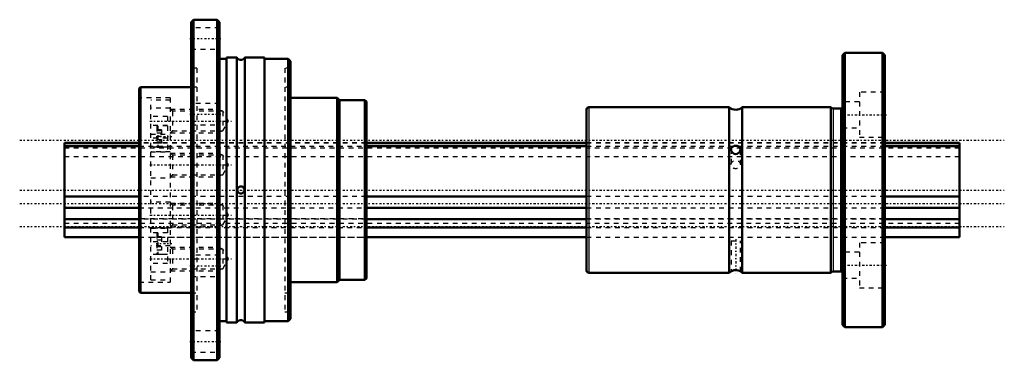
# Model space of a CAD drawing. Header units: millimetres. Extents: x -9 to 198, y -36 to 36.
import ezdxf

# ---------------------------------------------------------------- set-up
doc = ezdxf.new("R2010")
doc.units = ezdxf.units.MM
doc.linetypes.add('Center', pattern=[1.5, 0.45, -0.5, 0.05, -0.5])
doc.linetypes.add('Dashed', pattern=[2, 1, -1])
for name, color, linetype, lineweight in [('2d ConnectionPoints', 7, 'Continuous', 50), ('AM_0', 7, 'Continuous', 50), ('AM_4', 3, 'Continuous', 25), ('AM_5', 3, 'Continuous', 25), ('AM_7', 7, 'Center', 25), ('AM_9', 6, 'Dashed', 25)]:
    doc.layers.add(name, color=color, linetype=linetype, lineweight=lineweight)

# ---------------------------------------------------------------- blocks, each defined once
blk = doc.blocks.new('1_NS_2020ASpline_0_in_NS2020A_189L_0')
at = {"layer": 'AM_0'}
for p, q in [((27.25, 36), (26.75, 35.5)), ((26.75, 35.5), (26.75, -35.5)), ((32.25, 36), (27.25, 36)), ((27.25, 36), (27.25, -36)), ((32.75, 35.5), (32.25, 36)), ((32.25, 36), (32.25, -36)), ((32.75, 35.5), (32.75, -35.5)), ((34.25, 27.7), (32.75, 27.7)), ((36.38, 28), (34.25, 28)), ((34.25, 28), (34.25, -28)), ((36.38, 28), (36.38, -28)), ((42.25, 28), (38.11, 28)), ((38.11, 28), (38.11, -28)), ((42.25, 28), (42.25, -28)), ((47.25, 27.75), (42.25, 27.75)), ((47.75, 27.25), (47.25, 27.75)), ((47.25, 27.75), (47.25, -27.75)), ((47.75, 27.25), (47.75, -27.25)), ((16.05, 21.75), (15.75, 21.45)), ((15.75, 21.45), (15.75, -21.45)), ((26.75, 21.75), (16.05, 21.75)), ((16.05, 21.75), (16.05, -21.75)), ((57.55, 19.5), (47.75, 19.5)), ((58.05, 19), (57.55, 19.5)), ((57.55, 19.5), (57.55, -19.5)), ((63.45, 19), (58.05, 19)), ((58.05, 19), (58.05, -19)), ((63.75, 18.7), (63.45, 19)), ((63.45, 19), (63.45, -19)), ((63.75, 18.7), (63.75, -18.7)), ((63.45, -19), (63.75, -18.7)), ((47.75, -19.5), (57.55, -19.5)), ((57.55, -19.5), (58.05, -19)), ((58.05, -19), (63.45, -19)), ((15.75, -21.45), (16.05, -21.75)), ((16.05, -21.75), (26.75, -21.75)), ((32.75, -27.7), (34.25, -27.7)), ((34.25, -28), (36.38, -28)), ((38.11, -28), (42.25, -28)), ((42.25, -27.75), (47.25, -27.75)), ((47.25, -27.75), (47.75, -27.25)), ((26.75, -35.5), (27.25, -36)), ((27.25, -36), (32.25, -36)), ((32.25, -36), (32.75, -35.5))]:
    blk.add_line(p, q, dxfattribs=at)
blk.add_lwpolyline([(36.65, -0.45), (36.84, -0.63), (37.04, -0.72), (37.27, -0.75), (37.47, -0.72), (37.65, -0.63), (37.82, -0.49), (37.95, -0.26), (37.99, -0.09), (37.99, 0.1), (37.95, 0.26), (37.83, 0.47), (37.64, 0.64), (37.44, 0.73), (37.21, 0.75), (37.01, 0.71), (36.83, 0.62), (36.67, 0.47), (36.54, 0.24), (36.5, 0.06), (36.51, -0.12), (36.57, -0.31), (36.65, -0.45)], dxfattribs=at)
for centre, start, end in [((37.25, 28.5), 210, 330), ((37.25, -28.5), 30, 150)]:
    blk.add_arc(centre, 1, start, end, dxfattribs=at)
at = {"layer": 'AM_5', "linetype": 'Dashed'}
for p, q in [((22.35, 17.07), (32.25, 17.07)), ((33.44, 16.63), (32.25, 17.07)), ((32.25, 17.07), (32.25, 12.07)), ((33.44, 12.5), (32.25, 12.07)), ((22.35, 12.07), (32.25, 12.07)), ((22.35, 7.8), (32.25, 7.8)), ((33.44, 7.37), (32.25, 7.8)), ((32.25, 7.8), (32.25, 2.8)), ((22.35, 2.8), (32.25, 2.8)), ((33.44, 3.23), (32.25, 2.8)), ((22.35, -2.8), (32.25, -2.8)), ((33.44, -3.23), (32.25, -2.8)), ((32.25, -2.8), (32.25, -7.8)), ((22.35, -7.8), (32.25, -7.8)), ((33.44, -7.37), (32.25, -7.8)), ((22.35, -12.07), (32.25, -12.07)), ((33.44, -12.5), (32.25, -12.07)), ((32.25, -12.07), (32.25, -17.07)), ((22.35, -17.07), (32.25, -17.07)), ((33.44, -16.63), (32.25, -17.07))]:
    blk.add_line(p, q, dxfattribs=at)
at = {"layer": 'AM_7'}
for p, q in [((26.45, 32), (33.05, 32)), ((18.05, 14.57), (35.25, 14.57)), ((26.45, 16), (33.05, 16)), ((19.35, 11.31), (22.65, 11.31)), ((18.05, 5.3), (35.25, 5.3)), ((18.05, -5.3), (35.25, -5.3)), ((19.35, -11.31), (22.65, -11.31)), ((18.05, -14.57), (35.25, -14.57)), ((26.45, -16), (33.05, -16)), ((26.45, -32), (33.05, -32))]:
    blk.add_line(p, q, dxfattribs=at)
at = {"layer": 'AM_9'}
for p, q in [((32.75, 34.25), (26.75, 34.25)), ((26.75, 29.75), (32.75, 29.75)), ((27.95, 25.75), (26.75, 25.75)), ((27.95, 25.75), (27.95, -25.75)), ((47.75, 25.75), (46.55, 25.75)), ((46.55, 25.75), (46.55, -25.75)), ((27.95, 21.75), (26.75, 21.75)), ((47.75, 21.75), (46.55, 21.75)), ((22.35, 19.5), (15.75, 19.5)), ((18.25, -19), (18.25, 19)), ((22.35, 19), (18.25, 19)), ((22.35, 19.5), (22.35, -19.5)), ((22.35, 17.32), (18.25, 17.32)), ((22.78, 16.63), (22.35, 17.07)), ((33.44, 16.63), (22.78, 16.63)), ((22.78, 16.63), (22.78, 12.5)), ((32.75, 18.25), (26.75, 18.25)), ((34.63, 14.57), (33.44, 16.63)), ((33.44, 16.63), (33.44, 12.5)), ((21.75, 15.54), (18.25, 15.54)), ((21.75, 15.54), (21.75, 8.06)), ((33.44, 12.5), (34.63, 14.57)), ((21.75, 13.61), (18.25, 13.61)), ((19.5, 13.36), (19.5, 9.26)), ((20.5, 12.7), (19.5, 12.7)), ((20.5, 12.51), (19.5, 12.51)), ((21.75, 13.56), (19.7, 13.56)), ((19.7, 13.56), (19.7, 9.06)), ((20.5, 12.7), (20.5, 9.93)), ((22.35, 12.07), (22.78, 12.5)), ((22.78, 12.5), (33.44, 12.5)), ((26.75, 13.75), (32.75, 13.75)), ((18.25, 11.82), (22.35, 11.82)), ((21.75, 10.94), (18.25, 10.94)), ((20.5, 12.01), (19.5, 12.01)), ((20.5, 11.31), (19.5, 11.31)), ((20.5, 10.62), (19.5, 10.62)), ((63.75, 10), (18.25, 10)), ((21.75, 9.02), (18.25, 9.02)), ((20.5, 10.11), (19.5, 10.11)), ((20.5, 9.93), (19.5, 9.93)), ((19.7, 9.06), (21.75, 9.06)), ((18.25, 8.06), (21.75, 8.06)), ((22.35, 8.05), (18.25, 8.05)), ((22.78, 7.37), (22.35, 7.8)), ((33.44, 7.37), (22.78, 7.37)), ((22.78, 7.37), (22.78, 3.23)), ((34.63, 5.3), (33.44, 7.37)), ((33.44, 7.37), (33.44, 3.23)), ((33.44, 3.23), (34.63, 5.3)), ((18.25, 2.55), (22.35, 2.55)), ((22.35, 2.8), (22.78, 3.23)), ((22.78, 3.23), (33.44, 3.23)), ((22.35, -2.55), (18.25, -2.55)), ((22.78, -3.23), (22.35, -2.8)), ((33.44, -3.23), (22.78, -3.23)), ((22.78, -3.23), (22.78, -7.37)), ((34.63, -5.3), (33.44, -3.23)), ((33.44, -3.23), (33.44, -7.37)), ((33.44, -7.37), (34.63, -5.3)), ((18.25, -8.05), (22.35, -8.05)), ((21.75, -8.06), (18.25, -8.06)), ((21.75, -8.06), (21.75, -15.54)), ((22.35, -7.8), (22.78, -7.37)), ((22.78, -7.37), (33.44, -7.37)), ((21.75, -9.02), (18.25, -9.02)), ((18.25, -10), (63.75, -10)), ((19.5, -9.26), (19.5, -13.36)), ((20.5, -9.93), (19.5, -9.93)), ((21.75, -9.06), (19.7, -9.06)), ((19.7, -9.06), (19.7, -13.56)), ((20.5, -9.93), (20.5, -12.7)), ((21.75, -10.94), (18.25, -10.94)), ((22.35, -11.82), (18.25, -11.82)), ((20.5, -10.62), (19.5, -10.62)), ((20.5, -12.01), (19.5, -12.01)), ((22.78, -12.5), (22.35, -12.07)), ((21.75, -13.61), (18.25, -13.61)), ((20.5, -12.7), (19.5, -12.7)), ((19.7, -13.56), (21.75, -13.56)), ((33.44, -12.5), (22.78, -12.5)), ((22.78, -12.5), (22.78, -16.63)), ((32.75, -13.75), (26.75, -13.75)), ((34.63, -14.57), (33.44, -12.5)), ((33.44, -12.5), (33.44, -16.63)), ((21.75, -15.54), (18.25, -15.54)), ((33.44, -16.63), (34.63, -14.57)), ((18.25, -17.32), (22.35, -17.32)), ((22.35, -17.07), (22.78, -16.63)), ((22.78, -16.63), (33.44, -16.63)), ((26.75, -18.25), (32.75, -18.25)), ((15.75, -19.5), (22.35, -19.5)), ((18.25, -19), (22.35, -19)), ((26.75, -21.75), (27.95, -21.75)), ((46.55, -21.75), (47.75, -21.75)), ((26.75, -25.75), (27.95, -25.75)), ((46.55, -25.75), (47.75, -25.75)), ((32.75, -29.75), (26.75, -29.75)), ((26.75, -34.25), (32.75, -34.25))]:
    blk.add_line(p, q, dxfattribs=at)
for centre, start, end in [((19.7, 13.36), 90, 180), ((19.7, 9.26), 180, 270), ((19.7, -9.26), 90, 180), ((19.7, -13.36), 180, 270)]:
    blk.add_arc(centre, 0.2, start, end, dxfattribs=at)
blk = doc.blocks.new('2_NS_2020ASpline_b_0_in_NS2020A_189L_0')
at = {"layer": 'AM_0'}
for p, q in [((164.75, 29), (164.25, 28.5)), ((164.25, 28.5), (164.25, -28.5)), ((172.75, 29), (164.75, 29)), ((164.75, 29), (164.75, -29)), ((173.25, 28.5), (172.75, 29)), ((172.75, 29), (172.75, -29)), ((173.25, 28.5), (173.25, -28.5)), ((110.25, 17), (110.25, -17)), ((140.37, 17.5), (110.75, 17.5)), ((140.37, 17.5), (140.37, -17.5)), ((161.85, 17.5), (143.13, 17.5)), ((143.13, 17.5), (143.13, -17.5)), ((161.85, 17.5), (161.85, -17.5)), ((163.85, 17.2), (162.3, 17.2)), ((110.75, -17.5), (140.37, -17.5)), ((143.13, -17.5), (161.85, -17.5)), ((162.3, -17.2), (163.85, -17.2)), ((164.25, -28.5), (164.75, -29)), ((164.75, -29), (172.75, -29)), ((172.75, -29), (173.25, -28.5))]:
    blk.add_line(p, q, dxfattribs=at)
for points in [[(142.75, 8.61), (142.71, 8.84), (142.59, 9.03), (142.38, 9.19), (142.07, 9.3), (141.73, 9.33), (141.44, 9.3), (141.18, 9.22), (140.95, 9.07), (140.79, 8.84), (140.75, 8.61)], [(140.75, 8.61), (140.75, 8.56), (140.81, 8.3), (140.94, 8.04), (141.18, 7.8), (141.42, 7.66)], [(141.42, 7.66), (141.71, 7.6), (142.01, 7.63), (142.27, 7.76), (142.51, 7.98), (142.69, 8.29), (142.75, 8.6), (142.75, 8.61)], [(142.75, -17.22), (142.74, -17.21), (142.68, -17.17), (142.53, -17.1), (142.28, -17), (141.95, -16.93), (141.62, -16.93), (141.34, -16.97), (141.09, -17.05), (140.88, -17.14), (140.76, -17.21), (140.75, -17.22)]]:
    blk.add_lwpolyline(points, dxfattribs=at)
for centre, radius, start, end in [((110.75, 17), 0.5, 90, 180), ((141.75, 18.95), 2, 226.4688, 313.5312), ((162.3, 17.7), 0.5, 205.8419, 270), ((163.85, 17.7), 0.5, 270, 323.1301), ((110.75, -17), 0.5, 180, 270), ((141.75, -18.95), 2, 119.5848, 133.5312), ((141.75, -18.95), 2, 46.4688, 60.4169), ((162.3, -17.7), 0.5, 90, 154.1581), ((163.85, -17.7), 0.5, 36.8699, 90)]:
    blk.add_arc(centre, radius, start, end, dxfattribs=at)
at = {"layer": 'AM_4'}
for p, q in [((110.75, 17.5), (110.75, -17.5)), ((162.3, 17.2), (162.3, -17.2)), ((163.85, 17.2), (163.85, -17.2))]:
    blk.add_line(p, q, dxfattribs=at)
at = {"layer": 'AM_7'}
for p, q in [((163.8, 15.91), (173.7, 15.91)), ((141.75, -10.41), (141.75, -17.59)), ((163.8, -15.91), (173.7, -15.91))]:
    blk.add_line(p, q, dxfattribs=at)
at = {"layer": 'AM_9'}
for p, q in [((173.25, 20.66), (167.85, 20.66)), ((167.85, 20.66), (167.85, 11.16)), ((167.85, 18.66), (164.25, 18.66)), ((164.25, 13.16), (167.85, 13.16)), ((167.85, 11.16), (173.25, 11.16)), ((173.25, 10), (110.25, 10)), ((140.75, 8.61), (140.75, 5.37)), ((142.75, 5.37), (142.75, 8.61)), ((141.29, 7.72), (141.24, 7.75)), ((141.42, 7.66), (141.29, 7.72)), ((110.25, -10), (173.25, -10)), ((140.75, -10.74), (142.75, -10.74)), ((140.75, -10.74), (140.75, -17.21)), ((142.75, -17.21), (142.75, -10.74)), ((173.25, -11.16), (167.85, -11.16)), ((167.85, -11.16), (167.85, -20.66)), ((167.85, -13.16), (164.25, -13.16)), ((141.14, -17.03), (141.22, -17)), ((141.22, -17), (141.27, -16.98)), ((164.25, -18.66), (167.85, -18.66)), ((167.85, -20.66), (173.25, -20.66))]:
    blk.add_line(p, q, dxfattribs=at)
blk.add_ellipse((141.75, 5.37), major_axis=(-1, 0), ratio=0.866025, dxfattribs=at)
blk = doc.blocks.new('3_NS_2020A_189L_Shaft_0_in_NS2020A_189L_0')
at = {"layer": 'AM_0'}
for p, q in [((15.75, 10), (0, 10)), ((0, 10), (0, -10)), ((15.75, 9.91), (0, 9.91)), ((0, 9.26), (15.75, 9.26)), ((110.25, 10), (63.75, 10)), ((110.25, 9.91), (63.75, 9.91)), ((63.75, 9.26), (110.25, 9.26)), ((189, 10), (173.25, 10)), ((189, 9.91), (173.25, 9.91)), ((173.25, 9.26), (189, 9.26)), ((189, 10), (189, -10)), ((15.75, -1.36), (0, -1.36)), ((110.25, -1.36), (63.75, -1.36)), ((189, -1.36), (173.25, -1.36)), ((0, -3.78), (15.75, -3.78)), ((63.75, -3.78), (110.25, -3.78)), ((173.25, -3.78), (189, -3.78)), ((15.75, -6.13), (0, -6.13)), ((110.25, -6.13), (63.75, -6.13)), ((189, -6.13), (173.25, -6.13)), ((0, -7.9), (15.75, -7.9)), ((63.75, -7.9), (110.25, -7.9)), ((173.25, -7.9), (189, -7.9)), ((0, -10), (15.75, -10)), ((63.75, -10), (110.25, -10)), ((173.25, -10), (189, -10))]:
    blk.add_line(p, q, dxfattribs=at)
at = {"layer": 'AM_7'}
for p, q in [((-9.45, 10.53), (198.45, 10.53)), ((-9.45, 0), (198.45, 0)), ((-9.45, -2.82), (198.45, -2.82)), ((-9.45, -7.71), (198.45, -7.71))]:
    blk.add_line(p, q, dxfattribs=at)
at = {"layer": 'AM_9'}
for p, q in [((0, 8.94), (189, 8.94)), ((63.75, 10), (15.75, 10)), ((63.75, 9.91), (15.75, 9.91)), ((15.75, 9.26), (63.75, 9.26)), ((173.25, 10), (110.25, 10)), ((173.25, 9.91), (110.25, 9.91)), ((110.25, 9.26), (173.25, 9.26)), ((189, 7), (0, 7)), ((63.75, -1.36), (15.75, -1.36)), ((173.25, -1.36), (110.25, -1.36)), ((15.75, -3.78), (63.75, -3.78)), ((110.25, -3.78), (173.25, -3.78)), ((189, -6.12), (0, -6.12)), ((63.75, -6.13), (15.75, -6.13)), ((173.25, -6.13), (110.25, -6.13)), ((0, -7), (189, -7)), ((15.75, -7.9), (63.75, -7.9)), ((110.25, -7.9), (173.25, -7.9)), ((15.75, -10), (63.75, -10)), ((110.25, -10), (173.25, -10))]:
    blk.add_line(p, q, dxfattribs=at)

msp = doc.modelspace()

# ---------------------------------------------------------------- linework, layer by layer
at = {"layer": '2d ConnectionPoints'}
for p in [(0, 0), (15.75, 0), (173.25, 0), (173.25, 0)]:
    msp.add_point(p, dxfattribs=at)

# ---------------------------------------------------------------- block references
for name in ['1_NS_2020ASpline_0_in_NS2020A_189L_0', '2_NS_2020ASpline_b_0_in_NS2020A_189L_0', '3_NS_2020A_189L_Shaft_0_in_NS2020A_189L_0']:
    msp.add_blockref(name, (0, 0))

doc.saveas('drawing.dxf')
